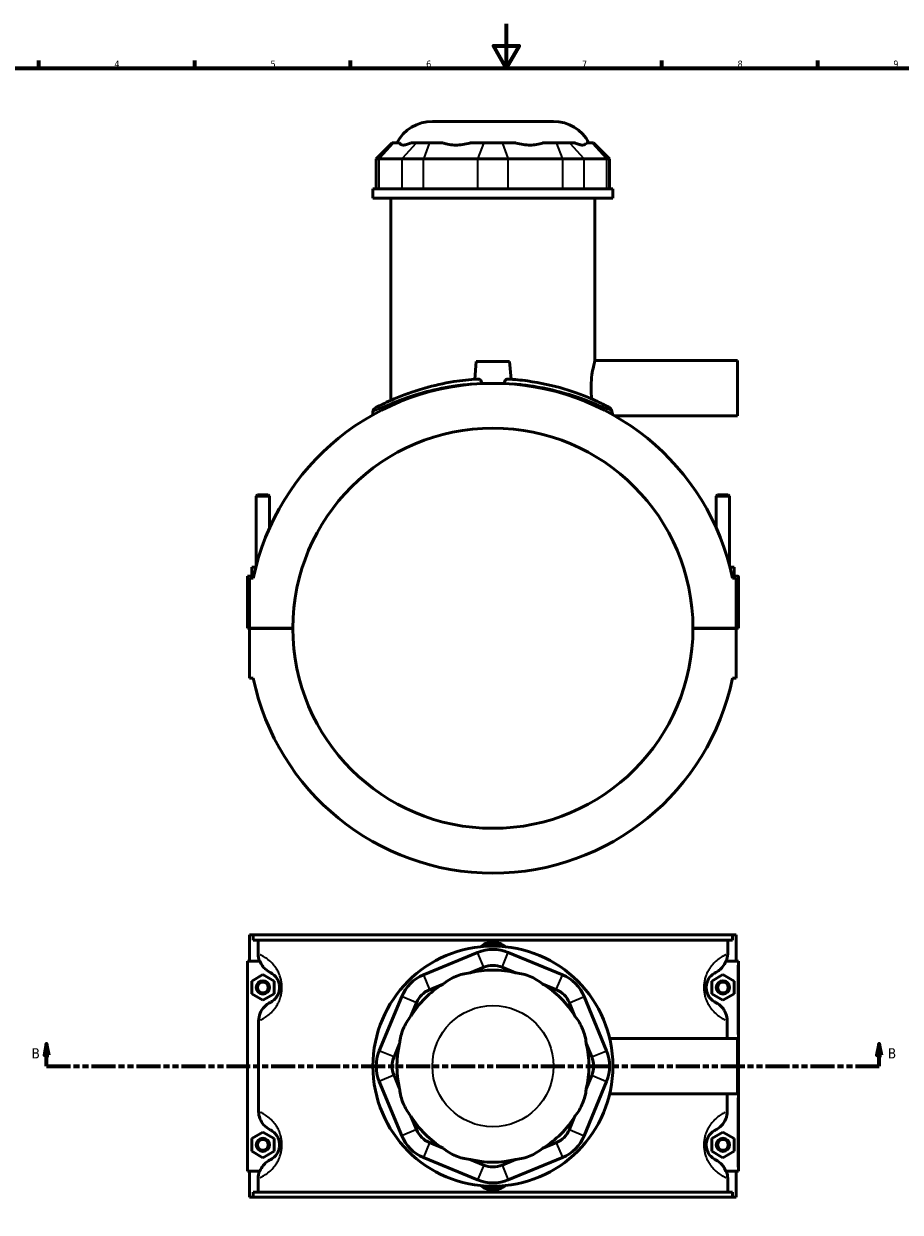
# Model space of a CAD drawing. Header units: millimetres. Extents: x 0 to 898, y -421 to 1001.
# Tile 4 of 6: x 203 to 598, y 59 to 594. Entities that reach past the tile are written whole.
import ezdxf

# ---------------------------------------------------------------- set-up
doc = ezdxf.new("R2010")
doc.units = ezdxf.units.MM
doc.linetypes.add('DOUBLE_DASH_CHAIN', pattern=[1.2403, 0.6614, -0.0827, 0.1654, -0.0827, 0.1654, -0.0827])
for name, color, linetype, lineweight in [('Border (ANSI)', 7, 'Continuous', 70), ('Section Line (ANSI)', 7, 'DOUBLE_DASH_CHAIN', 70), ('Visible (ANSI)', 7, 'Continuous', 50), ('Visible Narrow (ANSI)', 7, 'Continuous', 35)]:
    doc.layers.add(name, color=color, linetype=linetype, lineweight=lineweight)
doc.styles.add('Label Text (ANSI)', font='tahoma.ttf')
doc.styles.add('Note Text (ANSI)', font='tahoma.ttf')

# ---------------------------------------------------------------- blocks, each defined once
blk = doc.blocks.new('Borders Default Border')
at = {"layer": 'Border (ANSI)'}
for p, q in [((210.25, 574), (210.25, 577.45)), ((280.33, 574), (280.33, 577.45)), ((350.42, 574), (350.42, 577.45)), ((490.58, 574), (490.58, 577.45)), ((560.67, 574), (560.67, 577.45))]:
    blk.add_line(p, q, dxfattribs=at)
at = {"layer": 'Border (ANSI)', "flags": 128}
for points in [[(420.5, 594), (420.5, 574), (414.73, 584), (426.27, 584), (420.5, 574)], [(20, 20), (20, 574), (821, 574), (821, 20), (20, 20)]]:
    blk.add_lwpolyline(points, dxfattribs=at)
at = {"layer": 'Border (ANSI)', "color": 230, "true_color": 0xff0080, "char_height": 3.05, "attachment_point": 7, "style": 'Note Text (ANSI)'}
for s, insert in [('4', (244.23, 574.4)), ('5', (314.48, 574.34)), ('6', (384.49, 574.34)), ('7', (454.6, 574.4)), ('8', (524.63, 574.33)), ('9', (594.7, 574.34))]:
    blk.add_mtext(s, dxfattribs=dict(at, insert=insert))
blk = doc.blocks.new('2dTransSection0')
at = {"layer": 'Section Line (ANSI)', "linetype": 'Continuous'}
for p, q in [((213.71, 135.1), (212.71, 130.1)), ((213.71, 130.1), (213.71, 135.1)), ((214.71, 130.1), (213.71, 135.1)), ((588.3, 135.1), (587.3, 130.1)), ((588.3, 130.1), (588.3, 135.1)), ((589.3, 130.1), (588.3, 135.1)), ((212.71, 130.1), (214.71, 130.1)), ((213.71, 125.1), (213.71, 130.1)), ((587.3, 130.1), (589.3, 130.1)), ((588.3, 125.1), (588.3, 130.1)), ((213.71, 125.1), (224.33, 125.1)), ((577.69, 125.1), (588.3, 125.1))]:
    blk.add_line(p, q, dxfattribs=at)
at = {"layer": 'Section Line (ANSI)', "linetype": 'DOUBLE_DASH_CHAIN', "ltscale": 16.303146}
blk.add_line((213.71, 125.1), (588.3, 125.1), dxfattribs=at)
at = {"layer": 'Section Line (ANSI)', "linetype": 'Continuous', "flags": 128}
for points in [[(214.71, 130.1), (213.71, 135.1), (212.71, 130.1), (214.71, 130.1)], [(589.3, 130.1), (588.3, 135.1), (587.3, 130.1), (589.3, 130.1)]]:
    blk.add_lwpolyline(points, dxfattribs=at)
at = {"layer": 'Section Line (ANSI)'}
for points in [[(214.71, 130.1), (213.71, 135.1), (212.71, 130.1), (214.71, 130.1)], [(589.3, 130.1), (588.3, 135.1), (587.3, 130.1), (589.3, 130.1)]]:
    blk.add_solid(points, dxfattribs=at)
at = {"layer": 'Section Line (ANSI)', "char_height": 4.57, "attachment_point": 7, "style": 'Label Text (ANSI)'}
for insert in [(206.96, 128.6), (592.26, 128.6)]:
    blk.add_mtext('B', dxfattribs=dict(at, insert=insert))

msp = doc.modelspace()

# ---------------------------------------------------------------- linework, layer by layer
at = {"layer": 'Visible (ANSI)'}
for p, q in [((387.283, 550.087), (441.78, 550.087)), ((369.214, 540.427), (362.014, 533.227)), ((369.214, 540.427), (370.036, 540.427)), ((372.557, 540.427), (370.036, 540.427)), ((380.146, 540.427), (377.625, 540.427)), ((380.146, 540.427), (385.991, 540.427)), ((392.077, 540.427), (385.991, 540.427)), ((410.398, 540.427), (404.312, 540.427)), ((410.398, 540.427), (418.664, 540.427)), ((424.75, 540.427), (418.664, 540.427)), ((443.071, 540.427), (436.985, 540.427)), ((443.071, 540.427), (448.916, 540.427)), ((451.437, 540.427), (448.916, 540.427)), ((459.026, 540.427), (456.505, 540.427)), ((459.026, 540.427), (459.848, 540.427)), ((459.848, 540.427), (467.048, 533.227)), ((363.384, 533.227), (362.014, 533.227)), ((362.014, 533.227), (362.014, 519.727)), ((363.384, 533.227), (373.494, 533.227)), ((383.236, 533.227), (373.494, 533.227)), ((383.236, 533.227), (407.643, 533.227)), ((421.42, 533.227), (407.643, 533.227)), ((421.42, 533.227), (445.827, 533.227)), ((455.568, 533.227), (445.827, 533.227)), ((455.568, 533.227), (465.678, 533.227)), ((467.048, 533.227), (465.678, 533.227)), ((467.048, 533.227), (467.048, 519.727)), ((468.531, 519.727), (360.531, 519.727)), ((360.531, 515.587), (360.531, 519.727)), ((468.531, 515.587), (468.531, 519.727)), ((468.531, 515.587), (360.531, 515.587)), ((368.631, 424.601), (368.631, 515.587)), ((460.431, 442.587), (460.431, 515.587)), ((407.031, 442.087), (406.333, 434.108)), ((422.031, 442.087), (407.031, 442.087)), ((422.031, 442.087), (422.729, 434.108)), ((460.431, 442.587), (524.531, 442.587)), ((524.531, 417.587), (524.531, 442.587)), ((360.531, 419.503), (360.531, 418.104)), ((469.44, 417.587), (524.531, 417.587)), ((308.631, 382.137), (308.031, 381.537)), ((308.031, 381.537), (314.031, 381.537)), ((308.031, 350.247), (308.031, 381.537)), ((313.431, 382.137), (308.631, 382.137)), ((313.431, 382.137), (314.031, 381.537)), ((314.031, 367.198), (314.031, 381.537)), ((515.631, 382.137), (515.031, 381.537)), ((521.031, 381.537), (515.031, 381.537)), ((515.031, 381.537), (515.031, 367.198)), ((515.631, 382.137), (520.431, 382.137)), ((520.431, 382.137), (521.031, 381.537)), ((521.031, 381.537), (521.031, 350.247)), ((307.859, 349.587), (306.031, 349.587)), ((306.031, 345.587), (306.031, 349.587)), ((521.204, 349.587), (523.031, 349.587)), ((523.031, 345.587), (523.031, 349.587)), ((304.031, 345.587), (306.907, 345.587)), ((304.031, 322.137), (304.031, 345.587)), ((306.693, 344.587), (305.031, 344.587)), ((305.031, 344.587), (305.031, 322.137)), ((524.531, 345.587), (522.155, 345.587)), ((524.031, 344.587), (522.369, 344.587)), ((524.031, 322.137), (524.031, 344.587)), ((525.031, 322.137), (525.031, 345.087)), ((305.031, 322.137), (304.031, 322.137)), ((305.031, 322.137), (324.531, 322.137)), ((305.031, 322.037), (305.031, 299.587)), ((324.531, 322.037), (305.031, 322.037)), ((308.031, 322.037), (308.031, 322.137)), ((314.031, 322.037), (314.031, 322.137)), ((504.531, 322.137), (524.031, 322.137)), ((524.031, 322.037), (504.531, 322.037)), ((515.031, 322.137), (515.031, 322.037)), ((521.031, 322.137), (521.031, 322.037)), ((524.031, 322.137), (525.031, 322.137)), ((524.031, 299.587), (524.031, 322.037)), ((305.031, 299.587), (306.693, 299.587)), ((522.369, 299.587), (524.031, 299.587)), ((305.031, 184.101), (305.031, 172.301)), ((305.031, 184.101), (306.693, 184.101)), ((306.693, 184.101), (522.369, 184.101)), ((306.693, 181.741), (306.693, 184.101)), ((522.369, 184.101), (522.369, 181.741)), ((522.369, 184.101), (524.031, 184.101)), ((524.031, 184.101), (524.031, 172.301)), ((522.369, 181.741), (306.693, 181.741)), ((308.901, 175.591), (308.901, 181.741)), ((520.161, 175.591), (520.161, 181.741)), ((309.711, 172.301), (304.031, 172.301)), ((304.031, 172.301), (304.031, 77.901)), ((407.643, 176.247), (383.236, 166.138)), ((445.827, 166.138), (421.42, 176.247)), ((519.351, 172.301), (524.531, 172.301)), ((524.531, 172.301), (525.031, 172.301)), ((525.031, 77.901), (525.031, 172.301)), ((306.031, 163.387), (311.031, 166.274)), ((311.031, 166.274), (316.031, 163.387)), ((404.312, 167.074), (410.398, 169.595)), ((418.664, 169.595), (424.75, 167.074)), ((518.031, 166.274), (513.031, 163.387)), ((523.031, 163.387), (518.031, 166.274)), ((306.031, 157.614), (306.031, 163.387)), ((316.031, 163.387), (316.031, 157.614)), ((385.991, 159.486), (392.077, 162.006)), ((436.985, 162.006), (443.071, 159.486)), ((513.031, 163.387), (513.031, 157.614)), ((523.031, 157.614), (523.031, 163.387)), ((311.031, 154.727), (306.031, 157.614)), ((316.031, 157.614), (311.031, 154.727)), ((373.494, 156.396), (363.384, 131.989)), ((465.678, 131.989), (455.568, 156.396)), ((513.031, 157.614), (518.031, 154.727)), ((518.031, 154.727), (523.031, 157.614)), ((377.625, 147.555), (380.146, 153.641)), ((448.916, 153.641), (451.437, 147.555)), ((309.119, 145.5), (309.119, 104.701)), ((519.944, 137.601), (519.944, 145.5)), ((370.036, 129.234), (372.557, 135.319)), ((456.505, 135.319), (459.026, 129.234)), ((467.065, 137.601), (524.531, 137.601)), ((524.531, 112.601), (524.531, 137.601)), ((363.384, 118.212), (373.494, 93.805)), ((372.557, 114.882), (370.036, 120.968)), ((455.568, 93.805), (465.678, 118.212)), ((459.026, 120.968), (456.505, 114.882)), ((467.065, 112.601), (524.531, 112.601)), ((519.944, 104.701), (519.944, 112.601)), ((380.146, 96.56), (377.625, 102.646)), ((451.437, 102.646), (448.916, 96.56)), ((306.031, 92.587), (311.031, 95.474)), ((306.031, 86.814), (306.031, 92.587)), ((311.031, 95.474), (316.031, 92.587)), ((316.031, 92.587), (316.031, 86.814)), ((518.031, 95.474), (513.031, 92.587)), ((513.031, 92.587), (513.031, 86.814)), ((523.031, 92.587), (518.031, 95.474)), ((523.031, 86.814), (523.031, 92.587)), ((311.031, 83.927), (306.031, 86.814)), ((316.031, 86.814), (311.031, 83.927)), ((392.077, 88.195), (385.991, 90.715)), ((443.071, 90.715), (436.985, 88.195)), ((513.031, 86.814), (518.031, 83.927)), ((518.031, 83.927), (523.031, 86.814)), ((383.236, 84.064), (407.643, 73.954)), ((410.398, 80.606), (404.312, 83.127)), ((424.75, 83.127), (418.664, 80.606)), ((421.42, 73.954), (445.827, 84.064)), ((304.031, 77.901), (309.711, 77.901)), ((305.031, 77.901), (305.031, 66.101)), ((524.531, 77.901), (519.351, 77.901)), ((524.031, 77.901), (524.031, 66.101)), ((525.031, 77.901), (524.531, 77.901)), ((308.901, 68.461), (308.901, 74.61)), ((520.161, 68.461), (520.161, 74.61)), ((306.693, 66.101), (305.031, 66.101)), ((522.369, 68.461), (306.693, 68.461)), ((306.693, 66.101), (306.693, 68.461)), ((306.693, 66.101), (522.369, 66.101)), ((522.369, 68.461), (522.369, 66.101)), ((524.031, 66.101), (522.369, 66.101))]:
    msp.add_line(p, q, dxfattribs=at)
for centre, radius in [((414.531, 125.101), 54), ((311.031, 160.501), 3), ((311.031, 160.501), 2.4), ((518.031, 160.501), 3), ((518.031, 160.501), 2.4), ((311.031, 89.701), 3), ((311.031, 89.701), 2.4), ((518.031, 89.701), 3), ((518.031, 89.701), 2.4)]:
    msp.add_circle(centre, radius, dxfattribs=at)
for centre, radius, start, end in [((387.283, 532.087), 18, 90, 152.39759), ((441.78, 532.087), 18, 27.60241, 90), ((414.531, 322.087), 110.16, 11.7855, 168.2145), ((362.331, 419.503), 1.8, 118.18452, 180), ((414.531, 322.087), 90, 0.03183, 179.96817), ((524.531, 345.087), 0.5, 0, 90), ((414.531, 322.087), 90, 180.03183, 359.96817), ((414.531, 322.087), 110.16, 191.7855, 348.2145), ((414.531, 159.617), 18, 67.5, 112.5), ((414.531, 172.301), 7.5, 63.19269, 116.80731), ((390.124, 149.508), 18, 112.5, 157.5), ((414.531, 125.101), 43.2, 76.31707, 103.68293), ((414.531, 159.617), 10.8, 67.5, 112.5), ((438.938, 149.508), 18, 22.5, 67.5), ((414.531, 125.101), 43.2, 121.31707, 148.68293), ((414.531, 125.101), 43.2, 31.31707, 58.68293), ((390.124, 149.508), 10.8, 112.5, 157.5), ((438.938, 149.508), 10.8, 22.5, 67.5), ((414.531, 125.101), 43.2, 166.31707, 193.68293), ((414.531, 125.101), 43.2, 346.31707, 13.68293), ((380.014, 125.101), 18, 157.5, 202.5), ((380.014, 125.101), 10.8, 157.5, 202.5), ((449.048, 125.101), 10.8, 337.5, 22.5), ((449.048, 125.101), 18, 337.5, 22.5), ((414.531, 125.101), 43.2, 211.31707, 238.68293), ((414.531, 125.101), 43.2, 301.31707, 328.68293), ((390.124, 100.693), 10.8, 202.5, 247.5), ((438.938, 100.693), 10.8, 292.5, 337.5), ((390.124, 100.693), 18, 202.5, 247.5), ((438.938, 100.693), 18, 292.5, 337.5), ((414.531, 125.101), 43.2, 256.31707, 283.68293), ((414.531, 90.584), 10.8, 247.5, 292.5), ((414.531, 90.584), 18, 247.5, 292.5), ((414.531, 77.901), 7.5, 243.19269, 296.80731)]:
    msp.add_arc(centre, radius, start, end, dxfattribs=at)
for points, knots in [([(372.557, 540.427), (372.563, 540.404), (372.569, 540.381), (372.663, 540.061), (372.853, 539.819), (373.412, 539.507), (373.78, 539.437), (374.176, 539.437), (374.573, 539.437), (375.071, 539.507), (376.206, 539.819), (376.843, 540.061), (377.528, 540.381), (377.576, 540.404), (377.625, 540.427)], [4.7880276, 4.7880276, 4.7880276, 4.7880276, 4.8109802, 4.8109802, 5.1218017, 5.1218017, 5.4326233, 5.4326233, 5.4326233, 5.7434448, 5.7434448, 6.0542663, 6.0542663, 6.0772189, 6.0772189, 6.0772189, 6.0772189]), ([(392.077, 540.427), (392.134, 540.404), (392.191, 540.381), (393.008, 540.061), (393.914, 539.819), (395.84, 539.507), (396.858, 539.437), (397.816, 539.437), (398.773, 539.437), (399.846, 539.507), (402.01, 539.819), (403.101, 540.061), (404.163, 540.381), (404.237, 540.404), (404.312, 540.427)], [4.7880276, 4.7880276, 4.7880276, 4.7880276, 4.8109802, 4.8109802, 5.1218017, 5.1218017, 5.4326233, 5.4326233, 5.4326233, 5.7434448, 5.7434448, 6.0542663, 6.0542663, 6.0772189, 6.0772189, 6.0772189, 6.0772189]), ([(424.75, 540.427), (424.826, 540.404), (424.9, 540.381), (425.961, 540.061), (427.053, 539.819), (429.217, 539.507), (430.29, 539.437), (431.247, 539.437), (432.204, 539.437), (433.223, 539.507), (435.148, 539.819), (436.054, 540.061), (436.871, 540.381), (436.928, 540.404), (436.985, 540.427)], [4.7880276, 4.7880276, 4.7880276, 4.7880276, 4.8109802, 4.8109802, 5.1218017, 5.1218017, 5.4326233, 5.4326233, 5.4326233, 5.7434448, 5.7434448, 6.0542663, 6.0542663, 6.0772189, 6.0772189, 6.0772189, 6.0772189]), ([(451.437, 540.427), (451.487, 540.404), (451.535, 540.381), (452.219, 540.061), (452.856, 539.819), (453.991, 539.507), (454.49, 539.437), (454.886, 539.437), (455.283, 539.437), (455.651, 539.507), (456.21, 539.819), (456.4, 540.061), (456.493, 540.381), (456.5, 540.404), (456.505, 540.427)], [4.7880276, 4.7880276, 4.7880276, 4.7880276, 4.8109802, 4.8109802, 5.1218017, 5.1218017, 5.4326233, 5.4326233, 5.4326233, 5.7434448, 5.7434448, 6.0542663, 6.0542663, 6.0772189, 6.0772189, 6.0772189, 6.0772189]), ([(458.961, 425.246), (458.959, 425.262), (458.958, 425.277), (458.79, 426.831), (458.696, 428.509), (458.696, 431.666), (458.79, 433.343), (459.122, 436.421), (459.355, 437.821), (459.789, 440.031), (460.019, 440.992), (460.342, 442.27), (460.431, 442.587), (460.431, 442.587)], [3.3093252, 3.3093252, 3.3093252, 3.3093252, 3.3140843, 3.3140843, 3.7875787, 3.7875787, 4.2610732, 4.2610732, 4.7345677, 4.7345677, 5.2079679, 5.2079679, 5.6813681, 5.6813681, 5.6813681, 5.6813681]), ([(407.735, 434.202), (404.067, 433.979), (400.459, 433.577), (392.28, 432.285), (387.839, 431.269), (378.427, 428.594), (373.794, 426.834), (366.734, 423.799), (364.203, 422.513), (361.925, 421.331), (361.481, 421.09), (361.481, 421.09)], [25.6525522, 25.6525522, 25.6525522, 25.6525522, 26.7465313, 26.7465313, 28.2388175, 28.2388175, 30.2438969, 30.2438969, 32.1436139, 32.1436139, 33.3087176, 33.3087176, 33.3087176, 33.3087176]), ([(407.735, 434.202), (407.763, 434.203), (407.792, 434.204), (408.067, 434.198), (408.328, 434.109), (408.775, 433.84), (408.967, 433.673), (409.208, 433.352), (409.29, 433.203), (409.376, 432.913), (409.394, 432.785), (409.389, 432.638), (409.388, 432.624), (409.386, 432.596), (409.385, 432.582), (409.381, 432.543), (409.378, 432.519), (409.374, 432.495)], [0, 0, 0, 0, 0.01516946, 0.01516946, 0.14420475, 0.14420475, 0.25577732, 0.25577732, 0.32832386, 0.32832386, 0.38069531, 0.38069531, 0.38621058, 0.38621058, 0.39175639, 0.39175639, 0.40134582, 0.40134582, 0.40134582, 0.40134582]), ([(419.689, 432.495), (419.68, 432.547), (419.675, 432.599), (419.673, 432.666), (419.672, 432.68), (419.672, 432.708), (419.673, 432.722), (419.674, 432.764), (419.676, 432.791), (419.685, 432.875), (419.695, 432.929), (419.735, 433.093), (419.777, 433.196), (419.915, 433.449), (420.026, 433.584), (420.319, 433.865), (420.529, 434.002), (420.947, 434.174), (421.145, 434.213), (421.328, 434.202)], [0, 0, 0, 0, 0.01585642, 0.01585642, 0.02007324, 0.02007324, 0.02429267, 0.02429267, 0.03273984, 0.03273984, 0.04983828, 0.04983828, 0.08576027, 0.08576027, 0.14619808, 0.14619808, 0.23754008, 0.23754008, 0.321378, 0.321378, 0.321378, 0.321378]), ([(466.768, 421.521), (466.508, 421.658), (466.187, 421.825), (464.446, 422.719), (462.327, 423.775), (456.117, 426.494), (451.659, 428.234), (441.555, 431.227), (435.994, 432.501), (427.209, 433.726), (424.288, 434.022), (421.328, 434.202)], [34.225017, 34.225017, 34.225017, 34.225017, 34.6669181, 34.6669181, 36.2458826, 36.2458826, 38.2288908, 38.2288908, 40.0821516, 40.0821516, 40.9648967, 40.9648967, 40.9648967, 40.9648967]), ([(409.314, 432.124), (409.315, 432.128), (409.315, 432.131), (409.335, 432.255), (409.354, 432.375), (409.374, 432.495)], [1.173757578, 1.173757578, 1.173757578, 1.173757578, 1.174810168, 1.174810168, 1.20797735, 1.20797735, 1.20797735, 1.20797735]), ([(419.689, 432.495), (419.708, 432.375), (419.727, 432.255), (419.747, 432.131), (419.748, 432.128), (419.748, 432.124)], [1.141642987, 1.141642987, 1.141642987, 1.141642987, 1.174810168, 1.174810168, 1.175862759, 1.175862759, 1.175862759, 1.175862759]), ([(468.074, 419.739), (468, 420.122), (467.831, 420.499), (467.416, 421.044), (467.214, 421.236), (466.922, 421.435), (466.847, 421.48), (466.768, 421.521)], [-0.25496736, -0.25496736, -0.25496736, -0.25496736, -0.12076733, -0.12076733, -0.02906394, -0.02906394, 0, 0, 0, 0]), ([(468.397, 418.181), (468.373, 418.287), (468.347, 418.407), (468.249, 418.866), (468.165, 419.271), (468.074, 419.739)], [-1.51791536, -1.51791536, -1.51791536, -1.51791536, -1.41815243, -1.41815243, -1.17814078, -1.17814078, -1.17814078, -1.17814078]), ([(408.973, 178.814), (409.638, 179.377), (410.418, 179.857), (412.308, 180.637), (413.456, 180.85), (415.607, 180.85), (416.754, 180.637), (418.645, 179.857), (419.425, 179.377), (420.089, 178.814)], [3.2953484, 3.2953484, 3.2953484, 3.2953484, 3.550608, 3.550608, 3.8732498, 3.8732498, 4.1958916, 4.1958916, 4.4511512, 4.4511512, 4.4511512, 4.4511512]), ([(309.528, 172.301), (309.524, 172.313), (309.519, 172.325), (309.11, 173.376), (308.901, 174.478), (308.901, 175.591)], [0.70866911, 0.70866911, 0.70866911, 0.70866911, 0.71264686, 0.71264686, 1.04698098, 1.04698098, 1.04698098, 1.04698098]), ([(309.711, 172.301), (309.872, 171.879), (310.064, 171.47), (310.591, 170.531), (310.951, 170.018), (312.195, 168.577), (313.218, 167.788), (314.363, 167.22)], [-0.70659343, -0.70659343, -0.70659343, -0.70659343, -0.57106958, -0.57106958, -0.38338592, -0.38338592, 0, 0, 0, 0]), ([(514.7, 167.22), (515.302, 167.519), (515.872, 167.879), (516.933, 168.719), (517.421, 169.197), (518.488, 170.497), (518.995, 171.367), (519.351, 172.301)], [-0.75907337, -0.75907337, -0.75907337, -0.75907337, -0.55743054, -0.55743054, -0.35343227, -0.35343227, -0.0530218, -0.0530218, -0.0530218, -0.0530218]), ([(314.363, 167.22), (314.426, 167.189), (314.49, 167.156), (314.773, 167.005), (315.012, 166.865), (315.529, 166.511), (315.808, 166.297), (316.348, 165.801), (316.604, 165.536), (317.069, 164.962), (317.276, 164.673), (317.605, 164.119), (317.733, 163.881), (317.986, 163.326), (318.111, 163.003), (318.288, 162.41), (318.352, 162.155), (318.453, 161.615), (318.491, 161.329), (318.525, 160.86), (318.531, 160.68), (318.531, 160.501), (318.531, 160.321), (318.525, 160.141), (318.491, 159.672), (318.453, 159.386), (318.352, 158.846), (318.288, 158.591), (318.111, 157.998), (317.986, 157.675), (317.733, 157.12), (317.605, 156.882), (317.276, 156.328), (317.069, 156.039), (316.604, 155.465), (316.348, 155.2), (315.808, 154.705), (315.529, 154.49), (315.012, 154.136), (314.773, 153.996), (314.49, 153.845), (314.426, 153.812), (314.363, 153.781)], [1.0222012, 1.0222012, 1.0222012, 1.0222012, 1.1976695, 1.1976695, 1.7627485, 1.7627485, 2.3288073, 2.3288073, 2.8042655, 2.8042655, 3.1811577, 3.1811577, 3.4274357, 3.4274357, 3.7041584, 3.7041584, 3.8935627, 3.8935627, 4.0879379, 4.0879379, 4.2065605, 4.2065605, 4.2065605, 4.3251832, 4.3251832, 4.5195583, 4.5195583, 4.7089627, 4.7089627, 4.9856853, 4.9856853, 5.2319634, 5.2319634, 5.6088555, 5.6088555, 6.0843138, 6.0843138, 6.6503725, 6.6503725, 7.2154516, 7.2154516, 7.3909199, 7.3909199, 7.3909199, 7.3909199]), ([(404.312, 167.074), (404.237, 167.069), (404.163, 167.063), (403.101, 166.969), (402.01, 166.779), (399.846, 166.22), (398.773, 165.852), (397.816, 165.455), (396.858, 165.059), (395.84, 164.561), (393.914, 163.426), (393.008, 162.788), (392.191, 162.104), (392.134, 162.056), (392.077, 162.006)], [4.7880276, 4.7880276, 4.7880276, 4.7880276, 4.8109802, 4.8109802, 5.1218017, 5.1218017, 5.4326233, 5.4326233, 5.4326233, 5.7434448, 5.7434448, 6.0542663, 6.0542663, 6.0772189, 6.0772189, 6.0772189, 6.0772189]), ([(436.985, 162.006), (436.928, 162.056), (436.871, 162.104), (436.054, 162.788), (435.148, 163.426), (433.223, 164.561), (432.204, 165.059), (431.247, 165.455), (430.29, 165.852), (429.217, 166.22), (427.053, 166.779), (425.961, 166.969), (424.9, 167.063), (424.826, 167.069), (424.75, 167.074)], [4.7880276, 4.7880276, 4.7880276, 4.7880276, 4.8109802, 4.8109802, 5.1218017, 5.1218017, 5.4326233, 5.4326233, 5.4326233, 5.7434448, 5.7434448, 6.0542663, 6.0542663, 6.0772189, 6.0772189, 6.0772189, 6.0772189]), ([(514.7, 153.781), (514.637, 153.812), (514.572, 153.845), (514.289, 153.996), (514.051, 154.136), (513.534, 154.49), (513.255, 154.705), (512.715, 155.2), (512.458, 155.465), (511.994, 156.039), (511.787, 156.328), (511.457, 156.882), (511.33, 157.12), (511.076, 157.675), (510.952, 157.998), (510.774, 158.591), (510.711, 158.846), (510.609, 159.386), (510.571, 159.672), (510.538, 160.141), (510.531, 160.321), (510.531, 160.501), (510.531, 160.68), (510.538, 160.86), (510.571, 161.329), (510.609, 161.615), (510.711, 162.155), (510.774, 162.41), (510.952, 163.003), (511.076, 163.326), (511.33, 163.881), (511.457, 164.119), (511.787, 164.673), (511.994, 164.962), (512.458, 165.536), (512.715, 165.801), (513.255, 166.297), (513.534, 166.511), (514.051, 166.865), (514.289, 167.005), (514.572, 167.156), (514.637, 167.189), (514.7, 167.22)], [1.0222012, 1.0222012, 1.0222012, 1.0222012, 1.1976691, 1.1976691, 1.7627488, 1.7627488, 2.3288074, 2.3288074, 2.8042657, 2.8042657, 3.1811578, 3.1811578, 3.4274358, 3.4274358, 3.7041584, 3.7041584, 3.8935628, 3.8935628, 4.0879379, 4.0879379, 4.2065605, 4.2065605, 4.2065605, 4.3251832, 4.3251832, 4.5195583, 4.5195583, 4.7089627, 4.7089627, 4.9856853, 4.9856853, 5.2319633, 5.2319633, 5.6088554, 5.6088554, 6.0843136, 6.0843136, 6.6503723, 6.6503723, 7.215452, 7.215452, 7.3909199, 7.3909199, 7.3909199, 7.3909199]), ([(314.363, 153.781), (313.367, 153.288), (312.463, 152.626), (310.873, 150.968), (310.22, 149.965), (309.344, 147.795), (309.119, 146.653), (309.119, 145.5)], [-1.0345853, -1.0345853, -1.0345853, -1.0345853, -0.7016148, -0.7016148, -0.3461382, -0.3461382, 0, 0, 0, 0]), ([(519.944, 145.5), (519.944, 146.589), (519.743, 147.668), (518.972, 149.699), (518.411, 150.636), (516.868, 152.424), (515.845, 153.213), (514.7, 153.781)], [-1.0357848, -1.0357848, -1.0357848, -1.0357848, -0.7086948, -0.7086948, -0.3833859, -0.3833859, 0, 0, 0, 0]), ([(377.625, 147.555), (377.576, 147.497), (377.528, 147.441), (376.843, 146.624), (376.206, 145.717), (375.071, 143.792), (374.573, 142.773), (374.176, 141.816), (373.78, 140.859), (373.412, 139.786), (372.853, 137.622), (372.663, 136.531), (372.569, 135.469), (372.563, 135.395), (372.557, 135.319)], [4.7880276, 4.7880276, 4.7880276, 4.7880276, 4.8109802, 4.8109802, 5.1218017, 5.1218017, 5.4326233, 5.4326233, 5.4326233, 5.7434448, 5.7434448, 6.0542663, 6.0542663, 6.0772189, 6.0772189, 6.0772189, 6.0772189]), ([(456.505, 135.319), (456.5, 135.395), (456.493, 135.469), (456.4, 136.531), (456.21, 137.622), (455.651, 139.786), (455.283, 140.859), (454.886, 141.816), (454.49, 142.773), (453.991, 143.792), (452.856, 145.717), (452.219, 146.624), (451.535, 147.441), (451.487, 147.497), (451.437, 147.555)], [4.7880276, 4.7880276, 4.7880276, 4.7880276, 4.8109802, 4.8109802, 5.1218017, 5.1218017, 5.4326233, 5.4326233, 5.4326233, 5.7434448, 5.7434448, 6.0542663, 6.0542663, 6.0772189, 6.0772189, 6.0772189, 6.0772189]), ([(372.557, 114.882), (372.563, 114.806), (372.569, 114.732), (372.663, 113.67), (372.853, 112.579), (373.412, 110.415), (373.78, 109.342), (374.176, 108.385), (374.573, 107.428), (375.071, 106.409), (376.206, 104.484), (376.843, 103.577), (377.528, 102.761), (377.576, 102.704), (377.625, 102.646)], [4.7880276, 4.7880276, 4.7880276, 4.7880276, 4.8109802, 4.8109802, 5.1218017, 5.1218017, 5.4326233, 5.4326233, 5.4326233, 5.7434448, 5.7434448, 6.0542663, 6.0542663, 6.0772189, 6.0772189, 6.0772189, 6.0772189]), ([(451.437, 102.646), (451.487, 102.704), (451.535, 102.761), (452.219, 103.577), (452.856, 104.484), (453.991, 106.409), (454.49, 107.428), (454.886, 108.385), (455.283, 109.342), (455.651, 110.415), (456.21, 112.579), (456.4, 113.67), (456.493, 114.732), (456.5, 114.806), (456.505, 114.882)], [4.7880276, 4.7880276, 4.7880276, 4.7880276, 4.8109802, 4.8109802, 5.1218017, 5.1218017, 5.4326233, 5.4326233, 5.4326233, 5.7434448, 5.7434448, 6.0542663, 6.0542663, 6.0772189, 6.0772189, 6.0772189, 6.0772189]), ([(309.119, 104.701), (309.119, 103.612), (309.32, 102.533), (310.09, 100.502), (310.652, 99.565), (312.195, 97.777), (313.218, 96.988), (314.363, 96.42)], [-1.0357848, -1.0357848, -1.0357848, -1.0357848, -0.7086948, -0.7086948, -0.3833859, -0.3833859, 0, 0, 0, 0]), ([(514.7, 96.42), (515.695, 96.914), (516.6, 97.575), (518.189, 99.233), (518.843, 100.236), (519.718, 102.406), (519.944, 103.548), (519.944, 104.701)], [-1.0345853, -1.0345853, -1.0345853, -1.0345853, -0.7016148, -0.7016148, -0.3461382, -0.3461382, 0, 0, 0, 0]), ([(314.363, 96.42), (314.426, 96.389), (314.49, 96.356), (314.773, 96.205), (315.012, 96.065), (315.529, 95.711), (315.808, 95.497), (316.348, 95.001), (316.604, 94.736), (317.069, 94.162), (317.276, 93.873), (317.605, 93.319), (317.733, 93.081), (317.986, 92.526), (318.111, 92.203), (318.288, 91.61), (318.352, 91.355), (318.453, 90.815), (318.491, 90.529), (318.525, 90.06), (318.531, 89.88), (318.531, 89.701), (318.531, 89.521), (318.525, 89.341), (318.491, 88.872), (318.453, 88.586), (318.352, 88.046), (318.288, 87.791), (318.111, 87.198), (317.986, 86.875), (317.733, 86.32), (317.605, 86.082), (317.276, 85.528), (317.069, 85.239), (316.604, 84.665), (316.348, 84.4), (315.808, 83.905), (315.529, 83.69), (315.012, 83.336), (314.773, 83.196), (314.49, 83.045), (314.426, 83.012), (314.363, 82.981)], [1.0222012, 1.0222012, 1.0222012, 1.0222012, 1.1976694, 1.1976694, 1.7627486, 1.7627486, 2.3288073, 2.3288073, 2.8042656, 2.8042656, 3.1811577, 3.1811577, 3.4274357, 3.4274357, 3.7041584, 3.7041584, 3.8935627, 3.8935627, 4.0879379, 4.0879379, 4.2065605, 4.2065605, 4.2065605, 4.3251832, 4.3251832, 4.5195583, 4.5195583, 4.7089627, 4.7089627, 4.9856853, 4.9856853, 5.2319633, 5.2319633, 5.6088555, 5.6088555, 6.0843137, 6.0843137, 6.6503725, 6.6503725, 7.2154516, 7.2154516, 7.3909199, 7.3909199, 7.3909199, 7.3909199]), ([(514.7, 82.981), (514.637, 83.012), (514.572, 83.045), (514.289, 83.196), (514.051, 83.336), (513.534, 83.69), (513.255, 83.905), (512.715, 84.4), (512.458, 84.665), (511.994, 85.239), (511.787, 85.528), (511.457, 86.082), (511.33, 86.32), (511.076, 86.875), (510.952, 87.198), (510.774, 87.791), (510.711, 88.046), (510.609, 88.586), (510.571, 88.872), (510.538, 89.341), (510.531, 89.521), (510.531, 89.701), (510.531, 89.88), (510.538, 90.06), (510.571, 90.529), (510.609, 90.815), (510.711, 91.355), (510.774, 91.61), (510.952, 92.203), (511.076, 92.526), (511.33, 93.081), (511.457, 93.319), (511.787, 93.873), (511.994, 94.162), (512.458, 94.736), (512.715, 95.001), (513.255, 95.497), (513.534, 95.711), (514.051, 96.065), (514.289, 96.205), (514.572, 96.356), (514.637, 96.389), (514.7, 96.42)], [1.0221178, 1.0221178, 1.0221178, 1.0221178, 1.1975841, 1.1975841, 1.7626663, 1.7626663, 2.3287248, 2.3287248, 2.8041829, 2.8041829, 3.1810748, 3.1810748, 3.4273525, 3.4273525, 3.7040751, 3.7040751, 3.8934794, 3.8934794, 4.0878545, 4.0878545, 4.2064772, 4.2064772, 4.2064772, 4.3250998, 4.3250998, 4.5194749, 4.5194749, 4.7088792, 4.7088792, 4.9856018, 4.9856018, 5.2318795, 5.2318795, 5.6087714, 5.6087714, 6.0842295, 6.0842295, 6.650288, 6.650288, 7.2153702, 7.2153702, 7.3908365, 7.3908365, 7.3908365, 7.3908365]), ([(392.077, 88.195), (392.134, 88.145), (392.191, 88.097), (393.008, 87.413), (393.914, 86.775), (395.84, 85.64), (396.858, 85.142), (397.816, 84.746), (398.773, 84.349), (399.846, 83.981), (402.01, 83.422), (403.101, 83.232), (404.163, 83.138), (404.237, 83.132), (404.312, 83.127)], [4.7880276, 4.7880276, 4.7880276, 4.7880276, 4.8109802, 4.8109802, 5.1218017, 5.1218017, 5.4326233, 5.4326233, 5.4326233, 5.7434448, 5.7434448, 6.0542663, 6.0542663, 6.0772189, 6.0772189, 6.0772189, 6.0772189]), ([(424.75, 83.127), (424.826, 83.132), (424.9, 83.138), (425.961, 83.232), (427.053, 83.422), (429.217, 83.981), (430.29, 84.349), (431.247, 84.746), (432.204, 85.142), (433.223, 85.64), (435.148, 86.775), (436.054, 87.413), (436.871, 88.097), (436.928, 88.145), (436.985, 88.195)], [4.7880276, 4.7880276, 4.7880276, 4.7880276, 4.8109802, 4.8109802, 5.1218017, 5.1218017, 5.4326233, 5.4326233, 5.4326233, 5.7434448, 5.7434448, 6.0542663, 6.0542663, 6.0772189, 6.0772189, 6.0772189, 6.0772189]), ([(314.363, 82.981), (313.76, 82.682), (313.19, 82.322), (312.129, 81.482), (311.642, 81.004), (310.574, 79.704), (310.067, 78.834), (309.711, 77.901)], [-0.75907337, -0.75907337, -0.75907337, -0.75907337, -0.55743054, -0.55743054, -0.35343227, -0.35343227, -0.0530218, -0.0530218, -0.0530218, -0.0530218]), ([(519.351, 77.901), (519.19, 78.322), (518.999, 78.731), (518.472, 79.67), (518.111, 80.183), (516.868, 81.624), (515.845, 82.413), (514.7, 82.981)], [-0.70659343, -0.70659343, -0.70659343, -0.70659343, -0.57106958, -0.57106958, -0.38338592, -0.38338592, 0, 0, 0, 0]), ([(519.534, 77.901), (519.539, 77.888), (519.544, 77.876), (519.952, 76.825), (520.161, 75.723), (520.161, 74.61)], [0.70866911, 0.70866911, 0.70866911, 0.70866911, 0.71264686, 0.71264686, 1.04698098, 1.04698098, 1.04698098, 1.04698098]), ([(420.089, 71.387), (419.425, 70.824), (418.645, 70.344), (416.754, 69.564), (415.607, 69.351), (413.456, 69.351), (412.308, 69.564), (410.418, 70.344), (409.638, 70.824), (408.973, 71.387)], [3.2953484, 3.2953484, 3.2953484, 3.2953484, 3.550608, 3.550608, 3.8732498, 3.8732498, 4.1958916, 4.1958916, 4.4511512, 4.4511512, 4.4511512, 4.4511512])]:
    msp.add_open_spline(points, degree=3, knots=knots, dxfattribs=at)
for points in [[(520.161, 175.591), (520.161, 174.464), (519.947, 173.349), (519.534, 172.301)], [(308.901, 74.61), (308.901, 75.737), (309.116, 76.852), (309.528, 77.901)]]:
    msp.add_open_spline(points, degree=3, dxfattribs=at)
at = {"layer": 'Visible Narrow (ANSI)'}
for p, q in [((369.704, 540.067), (363.717, 533.587)), ((379.814, 540.067), (373.827, 533.587)), ((385.853, 540.067), (383.374, 533.587)), ((410.26, 540.067), (407.781, 533.587)), ((418.802, 540.067), (421.282, 533.587)), ((443.209, 540.067), (445.689, 533.587)), ((449.249, 540.067), (455.236, 533.587)), ((459.359, 540.067), (465.345, 533.587)), ((363.384, 520.402), (363.384, 532.552)), ((373.494, 532.552), (373.494, 520.402)), ((383.236, 520.402), (383.236, 532.552)), ((407.643, 532.552), (407.643, 520.402)), ((421.42, 520.402), (421.42, 532.552)), ((445.827, 532.552), (445.827, 520.402)), ((455.568, 520.402), (455.568, 532.552)), ((465.678, 532.552), (465.678, 520.402)), ((410.26, 169.928), (407.781, 175.915)), ((418.802, 169.928), (421.282, 175.915)), ((383.374, 165.805), (385.853, 159.818)), ((443.209, 159.818), (445.689, 165.805)), ((524.531, 170.566), (524.531, 139.336)), ((379.814, 153.778), (373.827, 156.258)), ((449.249, 153.778), (455.236, 156.258)), ((369.704, 129.371), (363.717, 131.851)), ((459.359, 129.371), (465.345, 131.851)), ((369.704, 120.83), (363.717, 118.35)), ((459.359, 120.83), (465.345, 118.35)), ((524.531, 110.866), (524.531, 79.636)), ((379.814, 96.423), (373.827, 93.943)), ((449.249, 96.423), (455.236, 93.943)), ((385.853, 90.383), (383.374, 84.396)), ((443.209, 90.383), (445.689, 84.396)), ((410.26, 80.273), (407.781, 74.286)), ((418.802, 80.273), (421.282, 74.286))]:
    msp.add_line(p, q, dxfattribs=at)
msp.add_circle((414.531, 125.101), 27.249, dxfattribs=at)
for points, knots in [([(360.683, 419.582), (360.883, 419.686), (361.279, 419.889), (363.302, 420.904), (365.878, 422.169), (373.065, 425.155), (377.781, 426.888), (387.361, 429.52), (391.882, 430.519), (399.499, 431.683), (402.41, 432.021), (405.37, 432.251)], [-32.9173334, -32.9173334, -32.9173334, -32.9173334, -32.1436139, -32.1436139, -30.2438969, -30.2438969, -28.2388175, -28.2388175, -26.7465313, -26.7465313, -25.8724185, -25.8724185, -25.8724185, -25.8724185]), ([(423.347, 432.278), (425.71, 432.101), (428.043, 431.855), (436.379, 430.732), (442.039, 429.478), (452.323, 426.532), (456.861, 424.821), (463.183, 422.145), (465.34, 421.106), (467.006, 420.28), (467.255, 420.155), (467.472, 420.045)], [-40.7790388, -40.7790388, -40.7790388, -40.7790388, -40.0821516, -40.0821516, -38.2288908, -38.2288908, -36.2458826, -36.2458826, -34.6669181, -34.6669181, -34.3462745, -34.3462745, -34.3462745, -34.3462745]), ([(309.991, 145.892), (310.022, 145.907), (310.053, 145.922), (310.603, 146.191), (311.175, 146.499), (312.416, 147.278), (313.086, 147.749), (314.381, 148.839), (314.998, 149.422), (316.113, 150.686), (316.609, 151.321), (317.4, 152.539), (317.705, 153.064), (318.314, 154.285), (318.613, 154.994), (319.04, 156.3), (319.191, 156.861), (319.435, 158.049), (319.526, 158.678), (319.607, 159.71), (319.622, 160.105), (319.622, 160.501), (319.622, 160.896), (319.607, 161.291), (319.526, 162.323), (319.435, 162.952), (319.191, 164.14), (319.04, 164.701), (318.613, 166.007), (318.314, 166.716), (317.705, 167.937), (317.4, 168.462), (316.609, 169.68), (316.113, 170.315), (314.998, 171.579), (314.381, 172.162), (313.086, 173.252), (312.416, 173.723), (311.175, 174.502), (310.603, 174.81), (309.967, 175.121), (309.852, 175.175), (309.739, 175.227)], [-7.2498633, -7.2498633, -7.2498633, -7.2498633, -7.2154516, -7.2154516, -6.6503725, -6.6503725, -6.0843138, -6.0843138, -5.6088555, -5.6088555, -5.2319634, -5.2319634, -4.9856853, -4.9856853, -4.7089627, -4.7089627, -4.5195583, -4.5195583, -4.3251832, -4.3251832, -4.2065605, -4.2065605, -4.2065605, -4.0879379, -4.0879379, -3.8935627, -3.8935627, -3.7041584, -3.7041584, -3.4274357, -3.4274357, -3.1811577, -3.1811577, -2.8042655, -2.8042655, -2.3288073, -2.3288073, -1.7627485, -1.7627485, -1.1976695, -1.1976695, -1.0689994, -1.0689994, -1.0689994, -1.0689994]), ([(519.323, 175.227), (519.211, 175.175), (519.095, 175.121), (518.46, 174.81), (517.888, 174.502), (516.646, 173.723), (515.977, 173.252), (514.681, 172.162), (514.065, 171.579), (512.95, 170.315), (512.454, 169.68), (511.662, 168.462), (511.357, 167.937), (510.748, 166.716), (510.449, 166.007), (510.023, 164.701), (509.872, 164.14), (509.627, 162.952), (509.537, 162.323), (509.456, 161.291), (509.44, 160.896), (509.44, 160.501), (509.44, 160.105), (509.456, 159.71), (509.537, 158.678), (509.627, 158.049), (509.872, 156.861), (510.023, 156.3), (510.449, 154.994), (510.748, 154.285), (511.357, 153.064), (511.662, 152.539), (512.454, 151.321), (512.95, 150.686), (514.065, 149.422), (514.681, 148.839), (515.977, 147.749), (516.646, 147.278), (517.888, 146.499), (518.46, 146.191), (519.009, 145.922), (519.04, 145.907), (519.072, 145.892)], [-7.3441217, -7.3441217, -7.3441217, -7.3441217, -7.215452, -7.215452, -6.6503723, -6.6503723, -6.0843136, -6.0843136, -5.6088554, -5.6088554, -5.2319633, -5.2319633, -4.9856853, -4.9856853, -4.7089627, -4.7089627, -4.5195583, -4.5195583, -4.3251832, -4.3251832, -4.2065605, -4.2065605, -4.2065605, -4.0879379, -4.0879379, -3.8935628, -3.8935628, -3.7041584, -3.7041584, -3.4274358, -3.4274358, -3.1811578, -3.1811578, -2.8042657, -2.8042657, -2.3288074, -2.3288074, -1.7627488, -1.7627488, -1.1976691, -1.1976691, -1.1632578, -1.1632578, -1.1632578, -1.1632578]), ([(309.739, 74.974), (309.852, 75.026), (309.967, 75.08), (310.603, 75.391), (311.175, 75.699), (312.416, 76.478), (313.086, 76.949), (314.381, 78.039), (314.998, 78.622), (316.113, 79.886), (316.609, 80.521), (317.4, 81.739), (317.705, 82.264), (318.314, 83.485), (318.613, 84.194), (319.04, 85.5), (319.191, 86.061), (319.435, 87.249), (319.526, 87.878), (319.607, 88.91), (319.622, 89.305), (319.622, 89.701), (319.622, 90.096), (319.607, 90.491), (319.526, 91.523), (319.435, 92.152), (319.191, 93.34), (319.04, 93.901), (318.613, 95.207), (318.314, 95.916), (317.705, 97.137), (317.4, 97.662), (316.609, 98.88), (316.113, 99.515), (314.998, 100.779), (314.381, 101.362), (313.086, 102.452), (312.416, 102.923), (311.175, 103.702), (310.603, 104.01), (310.053, 104.279), (310.022, 104.294), (309.991, 104.309)], [-7.3441217, -7.3441217, -7.3441217, -7.3441217, -7.2154516, -7.2154516, -6.6503725, -6.6503725, -6.0843137, -6.0843137, -5.6088555, -5.6088555, -5.2319633, -5.2319633, -4.9856853, -4.9856853, -4.7089627, -4.7089627, -4.5195583, -4.5195583, -4.3251832, -4.3251832, -4.2065605, -4.2065605, -4.2065605, -4.0879379, -4.0879379, -3.8935627, -3.8935627, -3.7041584, -3.7041584, -3.4274357, -3.4274357, -3.1811577, -3.1811577, -2.8042656, -2.8042656, -2.3288073, -2.3288073, -1.7627486, -1.7627486, -1.1976694, -1.1976694, -1.1632578, -1.1632578, -1.1632578, -1.1632578]), ([(519.072, 104.309), (519.04, 104.294), (519.009, 104.279), (518.46, 104.01), (517.888, 103.702), (516.646, 102.923), (515.977, 102.452), (514.681, 101.362), (514.065, 100.779), (512.95, 99.515), (512.454, 98.88), (511.662, 97.662), (511.357, 97.137), (510.748, 95.916), (510.449, 95.207), (510.023, 93.901), (509.872, 93.34), (509.627, 92.152), (509.537, 91.523), (509.456, 90.491), (509.44, 90.096), (509.44, 89.701), (509.44, 89.305), (509.456, 88.91), (509.537, 87.878), (509.627, 87.249), (509.872, 86.061), (510.023, 85.5), (510.449, 84.194), (510.748, 83.485), (511.357, 82.264), (511.662, 81.739), (512.454, 80.521), (512.95, 79.886), (514.065, 78.622), (514.681, 78.039), (515.977, 76.949), (516.646, 76.478), (517.888, 75.699), (518.46, 75.391), (519.095, 75.08), (519.211, 75.026), (519.323, 74.974)], [-7.2497799, -7.2497799, -7.2497799, -7.2497799, -7.2153702, -7.2153702, -6.650288, -6.650288, -6.0842295, -6.0842295, -5.6087714, -5.6087714, -5.2318795, -5.2318795, -4.9856018, -4.9856018, -4.7088792, -4.7088792, -4.5194749, -4.5194749, -4.3250998, -4.3250998, -4.2064772, -4.2064772, -4.2064772, -4.0878545, -4.0878545, -3.8934794, -3.8934794, -3.7040751, -3.7040751, -3.4273525, -3.4273525, -3.1810748, -3.1810748, -2.8041829, -2.8041829, -2.3287248, -2.3287248, -1.7626663, -1.7626663, -1.1975841, -1.1975841, -1.068916, -1.068916, -1.068916, -1.068916])]:
    msp.add_open_spline(points, degree=3, knots=knots, dxfattribs=at)

# ---------------------------------------------------------------- block references
msp.add_blockref('Borders Default Border', (0, 0))
at = {"layer": 'Section Line (ANSI)'}
msp.add_blockref('2dTransSection0', (0, 0), dxfattribs=at)

doc.saveas('drawing.dxf')
